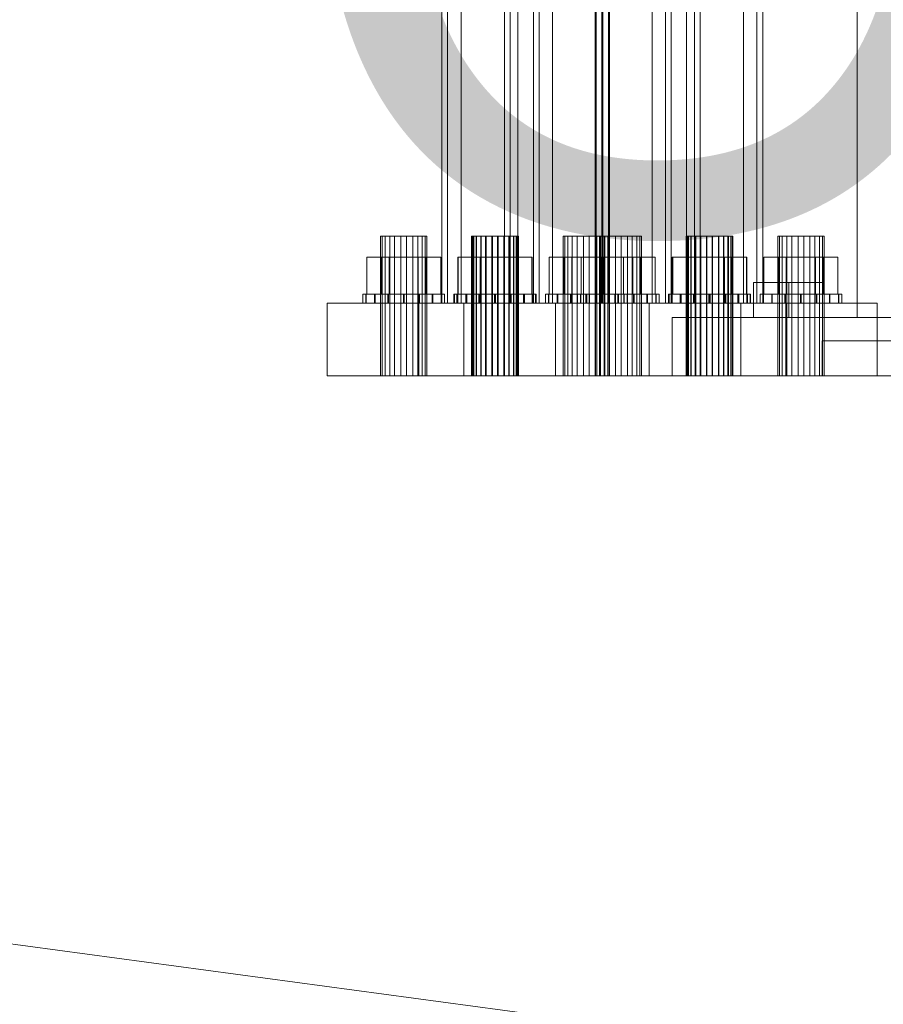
# Model space of a CAD drawing. Header units: millimetres. Extents: x -4738 to 65662, y -68080 to 6847.
# Tile 56 of 256: x -2185 to -1889, y -36216 to -35878. Entities that reach past the tile are written whole.
import ezdxf

# ---------------------------------------------------------------- set-up
doc = ezdxf.new("R2010")
doc.units = ezdxf.units.MM
for name, color, linetype, lineweight in [('COTAS_O', 1, 'Continuous', 0), ('COTAS_P', 1, 'Continuous', 0), ('frontal_C10', 7, 'Continuous', 0), ('frontal_dosificador', 7, 'Continuous', 0), ('frontal_tolva', 7, 'Continuous', 0)]:
    doc.layers.add(name, color=color, linetype=linetype, lineweight=lineweight)
doc.dimstyles.new('R19_100', dxfattribs={"dimtxt": 250, "dimasz": 150, "dimexe": 150, "dimexo": 80, "dimgap": 100, "dimtad": 1, "dimtih": 1, "dimtoh": 1, "dimdsep": 46, "dimcen": 0.09, "dimadec": 0, "dimazin": 0, "dimtfac": 1, "dimtdec": 4, "dimtofl": 0, "dimtmove": 0, "dimatfit": 3, "dimfxl": 1, "dimtolj": 1, "dimtzin": 0, "dimarcsym": 0})

# ---------------------------------------------------------------- blocks, each defined once
blk = doc.blocks.new('DIM_R30_46')
at = {"layer": 'COTAS_P'}
for p, q in [((-4100, -35030), (-4219.91, -35921.98)), ((140, -35600), (20.09, -36491.98)), ((-4219.91, -35921.98), (-4065.25, -35897.36)), ((20.09, -36491.98), (-4219.91, -35921.98)), ((-4219.91, -35921.98), (-4077.24, -35986.56)), ((20.09, -36491.98), (-122.58, -36427.39)), ((20.09, -36491.98), (-134.57, -36516.59))]:
    blk.add_line(p, q, dxfattribs=at)
blk.add_text('4278.14 P', height=250, rotation=172.3434, dxfattribs=at).set_placement((-2113.24, -36306.08))
blk = doc.blocks.new('DIM_R30_50')
at = {"layer": 'COTAS_O'}
for p, q in [((-1850, -34900), (-1850, -35600)), ((-150, -34900), (-150, -35600)), ((-1850, -35600), (-1700, -35555)), ((-150, -35600), (-300, -35555)), ((-150, -35600), (-1850, -35600)), ((-1850, -35600), (-1700, -35645)), ((-150, -35600), (-300, -35645))]:
    blk.add_line(p, q, dxfattribs=at)
blk.add_text('1700 O', height=250, rotation=180, dxfattribs=at).set_placement((-1000, -35700))

msp = doc.modelspace()

# ---------------------------------------------------------------- linework, layer by layer
at = {"layer": 'frontal_C10'}
for p, q in [((-2009.135, -35975), (-2009.135, -34618.837)), ((-2007.181, -34618.837), (-2007.181, -35975)), ((-2002.579, -34618.837), (-2002.579, -35975)), ((-1987.644, -35975), (-1987.644, -34618.837)), ((-1985.69, -34618.837), (-1985.69, -35975)), ((-1983.041, -35975), (-1983.041, -34618.837)), ((-1956.554, -35975), (-1956.554, -34618.837)), ((-1953.905, -34618.837), (-1953.905, -35975)), ((-1951.952, -35975), (-1951.952, -34618.837)), ((-1937.017, -34618.837), (-1937.017, -35975)), ((-1932.414, -34618.837), (-1932.414, -35975)), ((-1930.46, -35975), (-1930.46, -34618.837)), ((-2040.562, -35975), (-2040.562, -35049.863)), ((-2038.609, -35049.863), (-2038.609, -35975)), ((-2034.006, -35049.863), (-2034.006, -35975)), ((-2019.071, -35975), (-2019.071, -35049.863)), ((-2017.117, -35049.863), (-2017.117, -35975)), ((-2014.469, -35975), (-2014.469, -35049.863)), ((-1987.981, -35975), (-1987.981, -35049.863)), ((-1985.333, -35049.863), (-1985.333, -35975)), ((-1983.379, -35975), (-1983.379, -35049.863)), ((-1968.444, -35049.863), (-1968.444, -35975)), ((-1963.841, -35049.863), (-1963.841, -35975)), ((-1961.888, -35975), (-1961.888, -35049.863)), ((-2061.039, -35952), (-2061.615, -35952)), ((-2061.615, -35952), (-2060.064, -35952)), ((-2061.615, -36000), (-2061.615, -35952)), ((-2058.489, -35952), (-2061.039, -35952)), ((-2061.039, -36000), (-2061.039, -35952)), ((-2060.064, -35952), (-2056.801, -35952)), ((-2060.064, -36000), (-2060.064, -35952)), ((-2054.65, -35952), (-2058.489, -35952)), ((-2058.489, -36000), (-2058.489, -35952)), ((-2056.801, -35952), (-2052.7, -35952)), ((-2056.801, -36000), (-2056.801, -35952)), ((-2050.549, -35952), (-2054.65, -35952)), ((-2054.65, -36000), (-2054.65, -35952)), ((-2052.7, -35952), (-2048.86, -35952)), ((-2052.7, -36000), (-2052.7, -35952)), ((-2047.286, -35952), (-2050.549, -35952)), ((-2050.549, -35952), (-2050.549, -36000)), ((-2048.86, -35952), (-2046.311, -35952)), ((-2048.86, -36000), (-2048.86, -35952)), ((-2045.734, -35952), (-2047.286, -35952)), ((-2047.286, -36000), (-2047.286, -35952)), ((-2046.311, -35952), (-2045.734, -35952)), ((-2046.311, -36000), (-2046.311, -35952)), ((-2045.734, -36000), (-2045.734, -35952)), ((-2029.779, -35952), (-2030.355, -35952)), ((-2030.355, -35952), (-2028.804, -35952)), ((-2030.355, -36000), (-2030.355, -35952)), ((-2029.612, -35952), (-2030.188, -35952)), ((-2030.188, -35952), (-2028.637, -35952)), ((-2030.188, -36000), (-2030.188, -35952)), ((-2027.229, -35952), (-2029.779, -35952)), ((-2029.779, -36000), (-2029.779, -35952)), ((-2027.062, -35952), (-2029.612, -35952)), ((-2029.612, -36000), (-2029.612, -35952)), ((-2028.804, -35952), (-2025.541, -35952)), ((-2028.804, -36000), (-2028.804, -35952)), ((-2028.637, -35952), (-2025.374, -35952)), ((-2028.637, -36000), (-2028.637, -35952)), ((-2023.39, -35952), (-2027.229, -35952)), ((-2027.229, -36000), (-2027.229, -35952)), ((-2023.222, -35952), (-2027.062, -35952)), ((-2027.062, -36000), (-2027.062, -35952)), ((-2025.541, -35952), (-2021.44, -35952)), ((-2025.541, -36000), (-2025.541, -35952)), ((-2025.374, -35952), (-2021.273, -35952)), ((-2025.374, -36000), (-2025.374, -35952)), ((-2019.289, -35952), (-2023.39, -35952)), ((-2023.39, -36000), (-2023.39, -35952)), ((-2019.122, -35952), (-2023.222, -35952)), ((-2023.222, -36000), (-2023.222, -35952)), ((-2021.44, -35952), (-2017.601, -35952)), ((-2021.44, -36000), (-2021.44, -35952)), ((-2021.273, -35952), (-2017.433, -35952)), ((-2021.273, -36000), (-2021.273, -35952)), ((-2016.026, -35952), (-2019.289, -35952)), ((-2019.289, -35952), (-2019.289, -36000)), ((-2015.858, -35952), (-2019.122, -35952)), ((-2019.122, -35952), (-2019.122, -36000)), ((-2017.601, -35952), (-2015.051, -35952)), ((-2017.601, -36000), (-2017.601, -35952)), ((-2017.433, -35952), (-2014.884, -35952)), ((-2017.433, -36000), (-2017.433, -35952)), ((-2014.475, -35952), (-2016.026, -35952)), ((-2016.026, -36000), (-2016.026, -35952)), ((-2014.307, -35952), (-2015.858, -35952)), ((-2015.858, -36000), (-2015.858, -35952)), ((-2015.051, -35952), (-2014.475, -35952)), ((-2015.051, -36000), (-2015.051, -35952)), ((-2014.884, -35952), (-2014.307, -35952)), ((-2014.884, -36000), (-2014.884, -35952)), ((-2014.475, -36000), (-2014.475, -35952)), ((-2014.307, -36000), (-2014.307, -35952)), ((-1998.352, -35952), (-1998.928, -35952)), ((-1998.928, -35952), (-1997.377, -35952)), ((-1998.928, -36000), (-1998.928, -35952)), ((-1995.802, -35952), (-1998.352, -35952)), ((-1998.352, -36000), (-1998.352, -35952)), ((-1997.377, -35952), (-1994.114, -35952)), ((-1997.377, -36000), (-1997.377, -35952)), ((-1991.962, -35952), (-1995.802, -35952)), ((-1995.802, -36000), (-1995.802, -35952)), ((-1994.114, -35952), (-1990.013, -35952)), ((-1994.114, -36000), (-1994.114, -35952)), ((-1987.862, -35952), (-1991.962, -35952)), ((-1991.962, -36000), (-1991.962, -35952)), ((-1990.013, -35952), (-1986.173, -35952)), ((-1990.013, -36000), (-1990.013, -35952)), ((-1987.399, -35952), (-1987.975, -35952)), ((-1987.975, -35952), (-1986.424, -35952)), ((-1987.975, -36000), (-1987.975, -35952)), ((-1984.598, -35952), (-1987.862, -35952)), ((-1987.862, -35952), (-1987.862, -36000)), ((-1984.849, -35952), (-1987.399, -35952)), ((-1987.399, -36000), (-1987.399, -35952)), ((-1986.424, -35952), (-1983.161, -35952)), ((-1986.424, -36000), (-1986.424, -35952)), ((-1986.173, -35952), (-1983.624, -35952)), ((-1986.173, -36000), (-1986.173, -35952)), ((-1981.01, -35952), (-1984.849, -35952)), ((-1984.849, -36000), (-1984.849, -35952)), ((-1983.047, -35952), (-1984.598, -35952)), ((-1984.598, -36000), (-1984.598, -35952)), ((-1983.624, -35952), (-1983.047, -35952)), ((-1983.624, -36000), (-1983.624, -35952)), ((-1983.161, -35952), (-1979.06, -35952)), ((-1983.161, -36000), (-1983.161, -35952)), ((-1983.047, -36000), (-1983.047, -35952)), ((-1976.909, -35952), (-1981.01, -35952)), ((-1981.01, -36000), (-1981.01, -35952)), ((-1979.06, -35952), (-1975.221, -35952)), ((-1979.06, -36000), (-1979.06, -35952)), ((-1973.646, -35952), (-1976.909, -35952)), ((-1976.909, -35952), (-1976.909, -36000)), ((-1975.221, -35952), (-1972.671, -35952)), ((-1975.221, -36000), (-1975.221, -35952)), ((-1972.095, -35952), (-1973.646, -35952)), ((-1973.646, -36000), (-1973.646, -35952)), ((-1972.671, -35952), (-1972.095, -35952)), ((-1972.671, -36000), (-1972.671, -35952)), ((-1972.095, -36000), (-1972.095, -35952)), ((-1956.139, -35952), (-1956.716, -35952)), ((-1956.716, -35952), (-1955.164, -35952)), ((-1956.716, -36000), (-1956.716, -35952)), ((-1955.972, -35952), (-1956.548, -35952)), ((-1956.548, -35952), (-1954.997, -35952)), ((-1956.548, -36000), (-1956.548, -35952)), ((-1953.59, -35952), (-1956.139, -35952)), ((-1956.139, -36000), (-1956.139, -35952)), ((-1953.422, -35952), (-1955.972, -35952)), ((-1955.972, -36000), (-1955.972, -35952)), ((-1955.164, -35952), (-1951.901, -35952)), ((-1955.164, -36000), (-1955.164, -35952)), ((-1954.997, -35952), (-1951.734, -35952)), ((-1954.997, -36000), (-1954.997, -35952)), ((-1949.75, -35952), (-1953.59, -35952)), ((-1953.59, -36000), (-1953.59, -35952)), ((-1949.583, -35952), (-1953.422, -35952)), ((-1953.422, -36000), (-1953.422, -35952)), ((-1951.901, -35952), (-1947.8, -35952)), ((-1951.901, -36000), (-1951.901, -35952)), ((-1951.734, -35952), (-1947.633, -35952)), ((-1951.734, -36000), (-1951.734, -35952)), ((-1945.649, -35952), (-1949.75, -35952)), ((-1949.75, -36000), (-1949.75, -35952)), ((-1945.482, -35952), (-1949.583, -35952)), ((-1949.583, -36000), (-1949.583, -35952)), ((-1947.8, -35952), (-1943.961, -35952)), ((-1947.8, -36000), (-1947.8, -35952)), ((-1947.633, -35952), (-1943.793, -35952)), ((-1947.633, -36000), (-1947.633, -35952)), ((-1942.386, -35952), (-1945.649, -35952)), ((-1945.649, -35952), (-1945.649, -36000)), ((-1942.219, -35952), (-1945.482, -35952)), ((-1945.482, -35952), (-1945.482, -36000)), ((-1943.961, -35952), (-1941.411, -35952)), ((-1943.961, -36000), (-1943.961, -35952)), ((-1943.793, -35952), (-1941.244, -35952)), ((-1943.793, -36000), (-1943.793, -35952)), ((-1940.835, -35952), (-1942.386, -35952)), ((-1942.386, -36000), (-1942.386, -35952)), ((-1940.667, -35952), (-1942.219, -35952)), ((-1942.219, -36000), (-1942.219, -35952)), ((-1941.411, -35952), (-1940.835, -35952)), ((-1941.411, -36000), (-1941.411, -35952)), ((-1941.244, -35952), (-1940.667, -35952)), ((-1941.244, -36000), (-1941.244, -35952)), ((-1940.835, -36000), (-1940.835, -35952)), ((-1940.667, -36000), (-1940.667, -35952)), ((-1924.712, -35952), (-1925.288, -35952)), ((-1925.288, -35952), (-1923.737, -35952)), ((-1925.288, -36000), (-1925.288, -35952)), ((-1922.162, -35952), (-1924.712, -35952)), ((-1924.712, -36000), (-1924.712, -35952)), ((-1923.737, -35952), (-1920.474, -35952)), ((-1923.737, -36000), (-1923.737, -35952)), ((-1918.323, -35952), (-1922.162, -35952)), ((-1922.162, -36000), (-1922.162, -35952)), ((-1920.474, -35952), (-1916.373, -35952)), ((-1920.474, -36000), (-1920.474, -35952)), ((-1914.222, -35952), (-1918.323, -35952)), ((-1918.323, -36000), (-1918.323, -35952)), ((-1916.373, -35952), (-1912.533, -35952)), ((-1916.373, -36000), (-1916.373, -35952)), ((-1910.959, -35952), (-1914.222, -35952)), ((-1914.222, -35952), (-1914.222, -36000)), ((-1912.533, -35952), (-1909.984, -35952)), ((-1912.533, -36000), (-1912.533, -35952)), ((-1909.408, -35952), (-1910.959, -35952)), ((-1910.959, -36000), (-1910.959, -35952)), ((-1909.984, -35952), (-1909.408, -35952)), ((-1909.984, -36000), (-1909.984, -35952)), ((-1909.408, -36000), (-1909.408, -35952)), ((-2061.378, -35959.2), (-2066.379, -35959.2)), ((-2066.379, -35959.2), (-2058.676, -35959.2)), ((-2066.379, -35972), (-2066.379, -35959.2)), ((-2048.673, -35959.2), (-2061.378, -35959.2)), ((-2061.378, -35972), (-2061.378, -35959.2)), ((-2058.676, -35959.2), (-2045.972, -35959.2)), ((-2058.676, -35972), (-2058.676, -35959.2)), ((-2040.97, -35959.2), (-2048.673, -35959.2)), ((-2048.673, -35959.2), (-2048.673, -35972)), ((-2045.972, -35959.2), (-2040.97, -35959.2)), ((-2045.972, -35972), (-2045.972, -35959.2)), ((-2040.97, -35972), (-2040.97, -35959.2)), ((-2030.118, -35959.2), (-2035.12, -35959.2)), ((-2035.12, -35959.2), (-2027.417, -35959.2)), ((-2035.12, -35972), (-2035.12, -35959.2)), ((-2029.951, -35959.2), (-2034.952, -35959.2)), ((-2034.952, -35959.2), (-2027.249, -35959.2)), ((-2034.952, -35972), (-2034.952, -35959.2)), ((-2017.413, -35959.2), (-2030.118, -35959.2)), ((-2030.118, -35972), (-2030.118, -35959.2)), ((-2017.246, -35959.2), (-2029.951, -35959.2)), ((-2029.951, -35972), (-2029.951, -35959.2)), ((-2027.417, -35959.2), (-2014.712, -35959.2)), ((-2027.417, -35972), (-2027.417, -35959.2)), ((-2027.249, -35959.2), (-2014.545, -35959.2)), ((-2027.249, -35972), (-2027.249, -35959.2)), ((-2009.71, -35959.2), (-2017.413, -35959.2)), ((-2017.413, -35959.2), (-2017.413, -35972)), ((-2009.543, -35959.2), (-2017.246, -35959.2)), ((-2017.246, -35959.2), (-2017.246, -35972)), ((-2014.712, -35959.2), (-2009.71, -35959.2)), ((-2014.712, -35972), (-2014.712, -35959.2)), ((-2014.545, -35959.2), (-2009.543, -35959.2)), ((-2014.545, -35972), (-2014.545, -35959.2)), ((-2009.71, -35972), (-2009.71, -35959.2)), ((-2009.543, -35972), (-2009.543, -35959.2)), ((-1998.691, -35959.2), (-2003.692, -35959.2)), ((-2003.692, -35959.2), (-1995.989, -35959.2)), ((-2003.692, -35972), (-2003.692, -35959.2)), ((-1985.986, -35959.2), (-1998.691, -35959.2)), ((-1998.691, -35972), (-1998.691, -35959.2)), ((-1995.989, -35959.2), (-1983.285, -35959.2)), ((-1995.989, -35972), (-1995.989, -35959.2)), ((-1987.738, -35959.2), (-1992.74, -35959.2)), ((-1992.74, -35959.2), (-1985.037, -35959.2)), ((-1992.74, -35972), (-1992.74, -35959.2)), ((-1975.034, -35959.2), (-1987.738, -35959.2)), ((-1987.738, -35972), (-1987.738, -35959.2)), ((-1978.283, -35959.2), (-1985.986, -35959.2)), ((-1985.986, -35959.2), (-1985.986, -35972)), ((-1985.037, -35959.2), (-1972.332, -35959.2)), ((-1985.037, -35972), (-1985.037, -35959.2)), ((-1983.285, -35959.2), (-1978.283, -35959.2)), ((-1983.285, -35972), (-1983.285, -35959.2)), ((-1978.283, -35972), (-1978.283, -35959.2)), ((-1967.33, -35959.2), (-1975.034, -35959.2)), ((-1975.034, -35959.2), (-1975.034, -35972)), ((-1972.332, -35959.2), (-1967.33, -35959.2)), ((-1972.332, -35972), (-1972.332, -35959.2)), ((-1967.33, -35972), (-1967.33, -35959.2)), ((-1956.478, -35959.2), (-1961.48, -35959.2)), ((-1961.48, -35959.2), (-1953.777, -35959.2)), ((-1961.48, -35972), (-1961.48, -35959.2)), ((-1956.311, -35959.2), (-1961.312, -35959.2)), ((-1961.312, -35959.2), (-1953.609, -35959.2)), ((-1961.312, -35972), (-1961.312, -35959.2)), ((-1943.774, -35959.2), (-1956.478, -35959.2)), ((-1956.478, -35972), (-1956.478, -35959.2)), ((-1943.606, -35959.2), (-1956.311, -35959.2)), ((-1956.311, -35972), (-1956.311, -35959.2)), ((-1953.777, -35959.2), (-1941.072, -35959.2)), ((-1953.777, -35972), (-1953.777, -35959.2)), ((-1953.609, -35959.2), (-1940.905, -35959.2)), ((-1953.609, -35972), (-1953.609, -35959.2)), ((-1936.071, -35959.2), (-1943.774, -35959.2)), ((-1943.774, -35959.2), (-1943.774, -35972)), ((-1935.903, -35959.2), (-1943.606, -35959.2)), ((-1943.606, -35959.2), (-1943.606, -35972)), ((-1941.072, -35959.2), (-1936.071, -35959.2)), ((-1941.072, -35972), (-1941.072, -35959.2)), ((-1940.905, -35959.2), (-1935.903, -35959.2)), ((-1940.905, -35972), (-1940.905, -35959.2)), ((-1936.071, -35972), (-1936.071, -35959.2)), ((-1935.903, -35972), (-1935.903, -35959.2)), ((-1925.051, -35959.2), (-1930.053, -35959.2)), ((-1930.053, -35959.2), (-1922.349, -35959.2)), ((-1930.053, -35972), (-1930.053, -35959.2)), ((-1912.346, -35959.2), (-1925.051, -35959.2)), ((-1925.051, -35972), (-1925.051, -35959.2)), ((-1922.349, -35959.2), (-1909.645, -35959.2)), ((-1922.349, -35972), (-1922.349, -35959.2)), ((-1904.643, -35959.2), (-1912.346, -35959.2)), ((-1912.346, -35959.2), (-1912.346, -35972)), ((-1909.645, -35959.2), (-1904.643, -35959.2)), ((-1909.645, -35972), (-1909.645, -35959.2)), ((-1904.643, -35972), (-1904.643, -35959.2)), ((-2066.562, -35972), (-2067.674, -35972)), ((-2067.674, -35972), (-2066.656, -35972)), ((-2067.674, -35975), (-2067.674, -35972)), ((-2066.656, -35972), (-2063.661, -35972)), ((-2066.656, -35975), (-2066.656, -35972)), ((-2063.487, -35972), (-2066.562, -35972)), ((-2066.562, -35975), (-2066.562, -35972)), ((-2058.676, -35972), (-2066.379, -35972)), ((-2066.379, -35972), (-2061.378, -35972)), ((-2063.661, -35972), (-2059.145, -35972)), ((-2063.661, -35975), (-2063.661, -35972)), ((-2058.919, -35972), (-2063.487, -35972)), ((-2063.487, -35975), (-2063.487, -35972)), ((-2061.378, -35972), (-2048.673, -35972)), ((-2059.145, -35972), (-2053.797, -35972)), ((-2059.145, -35975), (-2059.145, -35972)), ((-2053.552, -35972), (-2058.919, -35972)), ((-2058.919, -35975), (-2058.919, -35972)), ((-2045.972, -35972), (-2058.676, -35972)), ((-2053.797, -35972), (-2048.431, -35972)), ((-2053.797, -35975), (-2053.797, -35972)), ((-2048.204, -35972), (-2053.552, -35972)), ((-2053.552, -35975), (-2053.552, -35972)), ((-2048.673, -35972), (-2040.97, -35972)), ((-2048.431, -35972), (-2043.862, -35972)), ((-2048.431, -35975), (-2048.431, -35972)), ((-2043.689, -35972), (-2048.204, -35972)), ((-2048.204, -35972), (-2048.204, -35975)), ((-2040.97, -35972), (-2045.972, -35972)), ((-2043.862, -35972), (-2040.788, -35972)), ((-2043.862, -35975), (-2043.862, -35972)), ((-2040.694, -35972), (-2043.689, -35972)), ((-2043.689, -35975), (-2043.689, -35972)), ((-2040.788, -35972), (-2039.675, -35972)), ((-2040.788, -35975), (-2040.788, -35972)), ((-2039.675, -35972), (-2040.694, -35972)), ((-2040.694, -35975), (-2040.694, -35972)), ((-2039.675, -35975), (-2039.675, -35972)), ((-2035.302, -35972), (-2036.414, -35972)), ((-2036.414, -35972), (-2035.396, -35972)), ((-2036.414, -35975), (-2036.414, -35972)), ((-2035.135, -35972), (-2036.247, -35972)), ((-2036.247, -35972), (-2035.228, -35972)), ((-2036.247, -35975), (-2036.247, -35972)), ((-2035.396, -35972), (-2032.401, -35972)), ((-2035.396, -35975), (-2035.396, -35972)), ((-2032.227, -35972), (-2035.302, -35972)), ((-2035.302, -35975), (-2035.302, -35972)), ((-2035.228, -35972), (-2032.233, -35972)), ((-2035.228, -35975), (-2035.228, -35972)), ((-2032.06, -35972), (-2035.135, -35972)), ((-2035.135, -35975), (-2035.135, -35972)), ((-2027.417, -35972), (-2035.12, -35972)), ((-2035.12, -35972), (-2030.118, -35972)), ((-2027.249, -35972), (-2034.952, -35972)), ((-2034.952, -35972), (-2029.951, -35972)), ((-2032.401, -35972), (-2027.885, -35972)), ((-2032.401, -35975), (-2032.401, -35972)), ((-2032.233, -35972), (-2027.718, -35972)), ((-2027.659, -35972), (-2032.227, -35972)), ((-2032.227, -35975), (-2032.227, -35972)), ((-2027.492, -35972), (-2032.06, -35972)), ((-2032.06, -35975), (-2032.06, -35972)), ((-2030.118, -35972), (-2017.413, -35972)), ((-2029.951, -35972), (-2017.246, -35972)), ((-2027.885, -35972), (-2022.537, -35972)), ((-2027.885, -35975), (-2027.885, -35972)), ((-2027.718, -35972), (-2022.37, -35972)), ((-2027.718, -35975), (-2027.718, -35972)), ((-2022.293, -35972), (-2027.659, -35972)), ((-2027.659, -35975), (-2027.659, -35972)), ((-2022.125, -35972), (-2027.492, -35972)), ((-2027.492, -35975), (-2027.492, -35972)), ((-2014.712, -35972), (-2027.417, -35972)), ((-2014.545, -35972), (-2027.249, -35972)), ((-2022.537, -35972), (-2017.171, -35972)), ((-2022.537, -35975), (-2022.537, -35972)), ((-2022.37, -35972), (-2017.003, -35972)), ((-2022.37, -35975), (-2022.37, -35972)), ((-2016.944, -35972), (-2022.293, -35972)), ((-2022.293, -35975), (-2022.293, -35972)), ((-2016.777, -35972), (-2022.125, -35972)), ((-2022.125, -35975), (-2022.125, -35972)), ((-2017.413, -35972), (-2009.71, -35972)), ((-2017.246, -35972), (-2009.543, -35972)), ((-2017.171, -35972), (-2012.602, -35972)), ((-2017.171, -35975), (-2017.171, -35972)), ((-2017.003, -35972), (-2012.435, -35972)), ((-2017.003, -35975), (-2017.003, -35972)), ((-2012.429, -35972), (-2016.944, -35972)), ((-2016.944, -35972), (-2016.944, -35975)), ((-2012.262, -35972), (-2016.777, -35972)), ((-2016.777, -35972), (-2016.777, -35975)), ((-2009.71, -35972), (-2014.712, -35972)), ((-2009.543, -35972), (-2014.545, -35972)), ((-2012.602, -35972), (-2009.528, -35972)), ((-2012.602, -35975), (-2012.602, -35972)), ((-2012.435, -35972), (-2009.361, -35972)), ((-2012.435, -35975), (-2012.435, -35972)), ((-2009.434, -35972), (-2012.429, -35972)), ((-2012.429, -35975), (-2012.429, -35972)), ((-2009.267, -35972), (-2012.262, -35972)), ((-2012.262, -35975), (-2012.262, -35972)), ((-2009.528, -35972), (-2008.415, -35972)), ((-2009.528, -35975), (-2009.528, -35972)), ((-2008.415, -35972), (-2009.434, -35972)), ((-2009.434, -35975), (-2009.434, -35972)), ((-2009.361, -35972), (-2008.248, -35972)), ((-2009.361, -35975), (-2009.361, -35972)), ((-2008.248, -35972), (-2009.267, -35972)), ((-2009.267, -35975), (-2009.267, -35972)), ((-2008.415, -35975), (-2008.415, -35972)), ((-2008.248, -35975), (-2008.248, -35972)), ((-2003.875, -35972), (-2004.987, -35972)), ((-2004.987, -35972), (-2003.968, -35972)), ((-2004.987, -35975), (-2004.987, -35972)), ((-2003.968, -35972), (-2000.973, -35972)), ((-2003.968, -35975), (-2003.968, -35972)), ((-2000.8, -35972), (-2003.875, -35972)), ((-2003.875, -35975), (-2003.875, -35972)), ((-1995.989, -35972), (-2003.692, -35972)), ((-2003.692, -35972), (-1998.691, -35972)), ((-2000.973, -35972), (-1996.458, -35972)), ((-2000.973, -35975), (-2000.973, -35972)), ((-1996.232, -35972), (-2000.8, -35972)), ((-2000.8, -35975), (-2000.8, -35972)), ((-1998.691, -35972), (-1985.986, -35972)), ((-1996.458, -35972), (-1991.11, -35972)), ((-1996.458, -35975), (-1996.458, -35972)), ((-1990.865, -35972), (-1996.232, -35972)), ((-1996.232, -35975), (-1996.232, -35972)), ((-1983.285, -35972), (-1995.989, -35972)), ((-1992.922, -35972), (-1994.035, -35972)), ((-1994.035, -35972), (-1993.016, -35972)), ((-1994.035, -35975), (-1994.035, -35972)), ((-1993.016, -35972), (-1990.021, -35972)), ((-1993.016, -35975), (-1993.016, -35972)), ((-1989.848, -35972), (-1992.922, -35972)), ((-1992.922, -35975), (-1992.922, -35972)), ((-1985.037, -35972), (-1992.74, -35972)), ((-1992.74, -35972), (-1987.738, -35972)), ((-1991.11, -35972), (-1985.743, -35972)), ((-1991.11, -35975), (-1991.11, -35972)), ((-1985.517, -35972), (-1990.865, -35972)), ((-1990.865, -35975), (-1990.865, -35972)), ((-1990.021, -35972), (-1985.506, -35972)), ((-1990.021, -35975), (-1990.021, -35972)), ((-1985.279, -35972), (-1989.848, -35972)), ((-1989.848, -35975), (-1989.848, -35972)), ((-1987.738, -35972), (-1975.034, -35972)), ((-1985.986, -35972), (-1978.283, -35972)), ((-1985.743, -35972), (-1981.175, -35972)), ((-1985.743, -35975), (-1985.743, -35972)), ((-1981.002, -35972), (-1985.517, -35972)), ((-1985.517, -35972), (-1985.517, -35975)), ((-1985.506, -35972), (-1980.158, -35972)), ((-1985.506, -35975), (-1985.506, -35972)), ((-1979.913, -35972), (-1985.279, -35972)), ((-1985.279, -35975), (-1985.279, -35972)), ((-1972.332, -35972), (-1985.037, -35972)), ((-1978.283, -35972), (-1983.285, -35972)), ((-1981.175, -35972), (-1978.101, -35972)), ((-1981.175, -35975), (-1981.175, -35972)), ((-1978.007, -35972), (-1981.002, -35972)), ((-1981.002, -35975), (-1981.002, -35972)), ((-1980.158, -35972), (-1974.791, -35972)), ((-1980.158, -35975), (-1980.158, -35972)), ((-1974.565, -35972), (-1979.913, -35972)), ((-1979.913, -35975), (-1979.913, -35972)), ((-1978.101, -35972), (-1976.988, -35972)), ((-1978.101, -35975), (-1978.101, -35972)), ((-1976.988, -35972), (-1978.007, -35972)), ((-1978.007, -35975), (-1978.007, -35972)), ((-1976.988, -35975), (-1976.988, -35972)), ((-1975.034, -35972), (-1967.33, -35972)), ((-1974.791, -35972), (-1970.223, -35972)), ((-1974.791, -35975), (-1974.791, -35972)), ((-1970.049, -35972), (-1974.565, -35972)), ((-1974.565, -35972), (-1974.565, -35975)), ((-1967.33, -35972), (-1972.332, -35972)), ((-1970.223, -35972), (-1967.148, -35972)), ((-1970.223, -35975), (-1970.223, -35972)), ((-1967.054, -35972), (-1970.049, -35972)), ((-1970.049, -35975), (-1970.049, -35972)), ((-1967.148, -35972), (-1966.036, -35972)), ((-1967.148, -35975), (-1967.148, -35972)), ((-1966.036, -35972), (-1967.054, -35972)), ((-1967.054, -35975), (-1967.054, -35972)), ((-1966.036, -35975), (-1966.036, -35972)), ((-1961.662, -35972), (-1962.775, -35972)), ((-1962.775, -35972), (-1961.756, -35972)), ((-1962.775, -35975), (-1962.775, -35972)), ((-1961.495, -35972), (-1962.607, -35972)), ((-1962.607, -35972), (-1961.588, -35972)), ((-1962.607, -35975), (-1962.607, -35972)), ((-1961.756, -35972), (-1958.761, -35972)), ((-1961.756, -35975), (-1961.756, -35972)), ((-1958.588, -35972), (-1961.662, -35972)), ((-1961.662, -35975), (-1961.662, -35972)), ((-1961.588, -35972), (-1958.594, -35972)), ((-1961.588, -35975), (-1961.588, -35972)), ((-1958.42, -35972), (-1961.495, -35972)), ((-1961.495, -35975), (-1961.495, -35972)), ((-1953.777, -35972), (-1961.48, -35972)), ((-1961.48, -35972), (-1956.478, -35972)), ((-1953.609, -35972), (-1961.312, -35972)), ((-1961.312, -35972), (-1956.311, -35972)), ((-1958.761, -35972), (-1954.246, -35972)), ((-1958.761, -35975), (-1958.761, -35972)), ((-1958.594, -35972), (-1954.078, -35972)), ((-1954.019, -35972), (-1958.588, -35972)), ((-1958.588, -35975), (-1958.588, -35972)), ((-1953.852, -35972), (-1958.42, -35972)), ((-1958.42, -35975), (-1958.42, -35972)), ((-1956.478, -35972), (-1943.774, -35972)), ((-1956.311, -35972), (-1943.606, -35972)), ((-1954.246, -35972), (-1948.898, -35972)), ((-1954.246, -35975), (-1954.246, -35972)), ((-1954.078, -35972), (-1948.73, -35972)), ((-1954.078, -35975), (-1954.078, -35972)), ((-1948.653, -35972), (-1954.019, -35972)), ((-1954.019, -35975), (-1954.019, -35972)), ((-1948.485, -35972), (-1953.852, -35972)), ((-1953.852, -35975), (-1953.852, -35972)), ((-1941.072, -35972), (-1953.777, -35972)), ((-1940.905, -35972), (-1953.609, -35972)), ((-1948.898, -35972), (-1943.531, -35972)), ((-1948.898, -35975), (-1948.898, -35972)), ((-1948.73, -35972), (-1943.364, -35972)), ((-1948.73, -35975), (-1948.73, -35972)), ((-1943.305, -35972), (-1948.653, -35972)), ((-1948.653, -35975), (-1948.653, -35972)), ((-1943.137, -35972), (-1948.485, -35972)), ((-1948.485, -35975), (-1948.485, -35972)), ((-1943.774, -35972), (-1936.071, -35972)), ((-1943.606, -35972), (-1935.903, -35972)), ((-1943.531, -35972), (-1938.963, -35972)), ((-1943.531, -35975), (-1943.531, -35972)), ((-1943.364, -35972), (-1938.795, -35972)), ((-1943.364, -35975), (-1943.364, -35972)), ((-1938.789, -35972), (-1943.305, -35972)), ((-1943.305, -35972), (-1943.305, -35975)), ((-1938.622, -35972), (-1943.137, -35972)), ((-1943.137, -35972), (-1943.137, -35975)), ((-1936.071, -35972), (-1941.072, -35972)), ((-1935.903, -35972), (-1940.905, -35972)), ((-1938.963, -35972), (-1935.888, -35972)), ((-1938.963, -35975), (-1938.963, -35972)), ((-1938.795, -35972), (-1935.721, -35972)), ((-1938.795, -35975), (-1938.795, -35972)), ((-1935.794, -35972), (-1938.789, -35972)), ((-1938.789, -35975), (-1938.789, -35972)), ((-1935.627, -35972), (-1938.622, -35972)), ((-1938.622, -35975), (-1938.622, -35972)), ((-1935.888, -35972), (-1934.776, -35972)), ((-1935.888, -35975), (-1935.888, -35972)), ((-1934.776, -35972), (-1935.794, -35972)), ((-1935.794, -35975), (-1935.794, -35972)), ((-1935.721, -35972), (-1934.608, -35972)), ((-1935.721, -35975), (-1935.721, -35972)), ((-1934.608, -35972), (-1935.627, -35972)), ((-1935.627, -35975), (-1935.627, -35972)), ((-1934.776, -35975), (-1934.776, -35972)), ((-1934.608, -35975), (-1934.608, -35972)), ((-1930.235, -35972), (-1931.347, -35972)), ((-1931.347, -35972), (-1930.329, -35972)), ((-1931.347, -35975), (-1931.347, -35972)), ((-1930.329, -35972), (-1927.334, -35972)), ((-1930.329, -35975), (-1930.329, -35972)), ((-1927.16, -35972), (-1930.235, -35972)), ((-1930.235, -35975), (-1930.235, -35972)), ((-1922.349, -35972), (-1930.053, -35972)), ((-1930.053, -35972), (-1925.051, -35972)), ((-1927.334, -35972), (-1922.818, -35972)), ((-1927.334, -35975), (-1927.334, -35972)), ((-1922.592, -35972), (-1927.16, -35972)), ((-1927.16, -35975), (-1927.16, -35972)), ((-1925.051, -35972), (-1912.346, -35972)), ((-1922.818, -35972), (-1917.47, -35972)), ((-1922.818, -35975), (-1922.818, -35972)), ((-1917.225, -35972), (-1922.592, -35972)), ((-1922.592, -35975), (-1922.592, -35972)), ((-1909.645, -35972), (-1922.349, -35972)), ((-1917.47, -35972), (-1912.104, -35972)), ((-1917.47, -35975), (-1917.47, -35972)), ((-1911.877, -35972), (-1917.225, -35972)), ((-1917.225, -35975), (-1917.225, -35972)), ((-1912.346, -35972), (-1904.643, -35972)), ((-1912.104, -35972), (-1907.535, -35972)), ((-1912.104, -35975), (-1912.104, -35972)), ((-1907.362, -35972), (-1911.877, -35972)), ((-1911.877, -35972), (-1911.877, -35975)), ((-1904.643, -35972), (-1909.645, -35972)), ((-1907.535, -35972), (-1904.461, -35972)), ((-1907.535, -35975), (-1907.535, -35972)), ((-1904.367, -35972), (-1907.362, -35972)), ((-1907.362, -35975), (-1907.362, -35972)), ((-1904.461, -35972), (-1903.348, -35972)), ((-1904.461, -35975), (-1904.461, -35972)), ((-1903.348, -35972), (-1904.367, -35972)), ((-1904.367, -35975), (-1904.367, -35972)), ((-1903.348, -35975), (-1903.348, -35972)), ((-2033.01, -35975), (-2079.9, -35975)), ((-2079.9, -35975), (-1969.44, -35975)), ((-2079.9, -36000), (-2079.9, -35975)), ((-2066.656, -35975), (-2067.674, -35975)), ((-2067.674, -35975), (-2066.562, -35975)), ((-2063.661, -35975), (-2066.656, -35975)), ((-2066.562, -35975), (-2063.487, -35975)), ((-2059.145, -35975), (-2063.661, -35975)), ((-2063.487, -35975), (-2058.919, -35975)), ((-2053.797, -35975), (-2059.145, -35975)), ((-2058.919, -35975), (-2053.552, -35975)), ((-2048.431, -35975), (-2053.797, -35975)), ((-2053.552, -35975), (-2048.204, -35975)), ((-2001.583, -35975), (-2048.473, -35975)), ((-2048.473, -35975), (-1938.013, -35975)), ((-2048.473, -36000), (-2048.473, -35975)), ((-2043.862, -35975), (-2048.431, -35975)), ((-2048.204, -35975), (-2043.689, -35975)), ((-2040.788, -35975), (-2043.862, -35975)), ((-2043.689, -35975), (-2040.694, -35975)), ((-2039.675, -35975), (-2040.788, -35975)), ((-2040.694, -35975), (-2039.675, -35975)), ((-1985.333, -35975), (-2040.562, -35975)), ((-2040.562, -35975), (-2038.609, -35975)), ((-2038.609, -35975), (-1983.379, -35975)), ((-2034.006, -35975), (-2038.609, -35975)), ((-2038.609, -35975), (-2019.071, -35975)), ((-2035.396, -35975), (-2036.414, -35975)), ((-2036.414, -35975), (-2035.302, -35975)), ((-2035.228, -35975), (-2036.247, -35975)), ((-2036.247, -35975), (-2035.135, -35975)), ((-2032.401, -35975), (-2035.396, -35975)), ((-2035.302, -35975), (-2032.227, -35975)), ((-2032.233, -35975), (-2035.228, -35975)), ((-2035.135, -35975), (-2032.06, -35975)), ((-2014.469, -35975), (-2034.006, -35975)), ((-1922.55, -35975), (-2033.01, -35975)), ((-2033.01, -35975), (-2033.01, -36000)), ((-2027.885, -35975), (-2032.401, -35975)), ((-2027.718, -35975), (-2032.233, -35975)), ((-2032.227, -35975), (-2027.659, -35975)), ((-2032.06, -35975), (-2027.492, -35975)), ((-2022.537, -35975), (-2027.885, -35975)), ((-2022.37, -35975), (-2027.718, -35975)), ((-2027.659, -35975), (-2022.293, -35975)), ((-2027.492, -35975), (-2022.125, -35975)), ((-2017.171, -35975), (-2022.537, -35975)), ((-2017.003, -35975), (-2022.37, -35975)), ((-2022.293, -35975), (-2016.944, -35975)), ((-2022.125, -35975), (-2016.777, -35975)), ((-1963.841, -35975), (-2019.071, -35975)), ((-2019.071, -35975), (-2017.117, -35975)), ((-2019.071, -35975), (-2014.469, -35975)), ((-2012.602, -35975), (-2017.171, -35975)), ((-2017.117, -35975), (-1961.888, -35975)), ((-2012.435, -35975), (-2017.003, -35975)), ((-2016.944, -35975), (-2012.429, -35975)), ((-2016.777, -35975), (-2012.262, -35975)), ((-2009.528, -35975), (-2012.602, -35975)), ((-2009.361, -35975), (-2012.435, -35975)), ((-2012.429, -35975), (-2009.434, -35975)), ((-2012.262, -35975), (-2009.267, -35975)), ((-2008.415, -35975), (-2009.528, -35975)), ((-2009.434, -35975), (-2008.415, -35975)), ((-2008.248, -35975), (-2009.361, -35975)), ((-2009.267, -35975), (-2008.248, -35975)), ((-1953.905, -35975), (-2009.135, -35975)), ((-2009.135, -35975), (-2007.181, -35975)), ((-2007.181, -35975), (-1951.952, -35975)), ((-2002.579, -35975), (-2007.181, -35975)), ((-2007.181, -35975), (-1987.644, -35975)), ((-2003.968, -35975), (-2004.987, -35975)), ((-2004.987, -35975), (-2003.875, -35975)), ((-2000.973, -35975), (-2003.968, -35975)), ((-2003.875, -35975), (-2000.8, -35975)), ((-1983.041, -35975), (-2002.579, -35975)), ((-1891.123, -35975), (-2001.583, -35975)), ((-2001.583, -35975), (-2001.583, -36000)), ((-1996.458, -35975), (-2000.973, -35975)), ((-2000.8, -35975), (-1996.232, -35975)), ((-1991.11, -35975), (-1996.458, -35975)), ((-1996.232, -35975), (-1990.865, -35975)), ((-1993.016, -35975), (-1994.035, -35975)), ((-1994.035, -35975), (-1992.922, -35975)), ((-1990.021, -35975), (-1993.016, -35975)), ((-1992.922, -35975), (-1989.848, -35975)), ((-1985.743, -35975), (-1991.11, -35975)), ((-1990.865, -35975), (-1985.517, -35975)), ((-1985.506, -35975), (-1990.021, -35975)), ((-1989.848, -35975), (-1985.279, -35975)), ((-1983.379, -35975), (-1987.981, -35975)), ((-1987.981, -35975), (-1968.444, -35975)), ((-1932.414, -35975), (-1987.644, -35975)), ((-1987.644, -35975), (-1985.69, -35975)), ((-1987.644, -35975), (-1983.041, -35975)), ((-1981.175, -35975), (-1985.743, -35975)), ((-1985.69, -35975), (-1930.46, -35975)), ((-1985.517, -35975), (-1981.002, -35975)), ((-1980.158, -35975), (-1985.506, -35975)), ((-1983.379, -35975), (-1985.333, -35975)), ((-1985.279, -35975), (-1979.913, -35975)), ((-1963.841, -35975), (-1983.379, -35975)), ((-1978.101, -35975), (-1981.175, -35975)), ((-1981.002, -35975), (-1978.007, -35975)), ((-1974.791, -35975), (-1980.158, -35975)), ((-1979.913, -35975), (-1974.565, -35975)), ((-1976.988, -35975), (-1978.101, -35975)), ((-1978.007, -35975), (-1976.988, -35975)), ((-1970.223, -35975), (-1974.791, -35975)), ((-1974.565, -35975), (-1970.049, -35975)), ((-1967.148, -35975), (-1970.223, -35975)), ((-1970.049, -35975), (-1967.054, -35975)), ((-1969.44, -35975), (-1922.55, -35975)), ((-1969.44, -35975), (-1969.44, -36000)), ((-1968.444, -35975), (-1963.841, -35975)), ((-1966.036, -35975), (-1967.148, -35975)), ((-1967.054, -35975), (-1966.036, -35975)), ((-1961.888, -35975), (-1963.841, -35975)), ((-1961.756, -35975), (-1962.775, -35975)), ((-1962.775, -35975), (-1961.662, -35975)), ((-1961.588, -35975), (-1962.607, -35975)), ((-1962.607, -35975), (-1961.495, -35975)), ((-1958.761, -35975), (-1961.756, -35975)), ((-1961.662, -35975), (-1958.588, -35975)), ((-1958.594, -35975), (-1961.588, -35975)), ((-1961.495, -35975), (-1958.42, -35975)), ((-1954.246, -35975), (-1958.761, -35975)), ((-1954.078, -35975), (-1958.594, -35975)), ((-1958.588, -35975), (-1954.019, -35975)), ((-1958.42, -35975), (-1953.852, -35975)), ((-1951.952, -35975), (-1956.554, -35975)), ((-1956.554, -35975), (-1937.017, -35975)), ((-1948.898, -35975), (-1954.246, -35975)), ((-1948.73, -35975), (-1954.078, -35975)), ((-1954.019, -35975), (-1948.653, -35975)), ((-1951.952, -35975), (-1953.905, -35975)), ((-1953.852, -35975), (-1948.485, -35975)), ((-1932.414, -35975), (-1951.952, -35975)), ((-1943.531, -35975), (-1948.898, -35975)), ((-1943.364, -35975), (-1948.73, -35975)), ((-1948.653, -35975), (-1943.305, -35975)), ((-1948.485, -35975), (-1943.137, -35975)), ((-1938.963, -35975), (-1943.531, -35975)), ((-1938.795, -35975), (-1943.364, -35975)), ((-1943.305, -35975), (-1938.789, -35975)), ((-1943.137, -35975), (-1938.622, -35975)), ((-1935.888, -35975), (-1938.963, -35975)), ((-1935.721, -35975), (-1938.795, -35975)), ((-1938.789, -35975), (-1935.794, -35975)), ((-1938.622, -35975), (-1935.627, -35975)), ((-1938.013, -35975), (-1891.123, -35975)), ((-1938.013, -35975), (-1938.013, -36000)), ((-1937.017, -35975), (-1932.414, -35975)), ((-1934.776, -35975), (-1935.888, -35975)), ((-1935.794, -35975), (-1934.776, -35975)), ((-1934.608, -35975), (-1935.721, -35975)), ((-1935.627, -35975), (-1934.608, -35975)), ((-1930.46, -35975), (-1932.414, -35975)), ((-1930.329, -35975), (-1931.347, -35975)), ((-1931.347, -35975), (-1930.235, -35975)), ((-1927.334, -35975), (-1930.329, -35975)), ((-1930.235, -35975), (-1927.16, -35975)), ((-1922.818, -35975), (-1927.334, -35975)), ((-1927.16, -35975), (-1922.592, -35975)), ((-1917.47, -35975), (-1922.818, -35975)), ((-1922.592, -35975), (-1917.225, -35975)), ((-1922.55, -36000), (-1922.55, -35975)), ((-1912.104, -35975), (-1917.47, -35975)), ((-1917.225, -35975), (-1911.877, -35975)), ((-1907.535, -35975), (-1912.104, -35975)), ((-1911.877, -35975), (-1907.362, -35975)), ((-1904.461, -35975), (-1907.535, -35975)), ((-1907.362, -35975), (-1904.367, -35975)), ((-1903.348, -35975), (-1904.461, -35975)), ((-1904.367, -35975), (-1903.348, -35975)), ((-1891.123, -36000), (-1891.123, -35975)), ((-1969.44, -36000), (-2079.9, -36000)), ((-2079.9, -36000), (-2033.01, -36000)), ((-2060.064, -36000), (-2061.615, -36000)), ((-2061.615, -36000), (-2061.039, -36000)), ((-2061.039, -36000), (-2058.489, -36000)), ((-2056.801, -36000), (-2060.064, -36000)), ((-2058.489, -36000), (-2054.65, -36000)), ((-2052.7, -36000), (-2056.801, -36000)), ((-2054.65, -36000), (-2050.549, -36000)), ((-2048.86, -36000), (-2052.7, -36000)), ((-2050.549, -36000), (-2047.286, -36000)), ((-2046.311, -36000), (-2048.86, -36000)), ((-1938.013, -36000), (-2048.473, -36000)), ((-2048.473, -36000), (-2001.583, -36000)), ((-2047.286, -36000), (-2045.734, -36000)), ((-2045.734, -36000), (-2046.311, -36000)), ((-2033.01, -36000), (-1922.55, -36000)), ((-2028.804, -36000), (-2030.355, -36000)), ((-2030.355, -36000), (-2029.779, -36000)), ((-2028.637, -36000), (-2030.188, -36000)), ((-2030.188, -36000), (-2029.612, -36000)), ((-2029.779, -36000), (-2027.229, -36000)), ((-2029.612, -36000), (-2027.062, -36000)), ((-2025.541, -36000), (-2028.804, -36000)), ((-2025.374, -36000), (-2028.637, -36000)), ((-2027.229, -36000), (-2023.39, -36000)), ((-2027.062, -36000), (-2023.222, -36000)), ((-2021.44, -36000), (-2025.541, -36000)), ((-2021.273, -36000), (-2025.374, -36000)), ((-2023.39, -36000), (-2019.289, -36000)), ((-2023.222, -36000), (-2019.122, -36000)), ((-2017.601, -36000), (-2021.44, -36000)), ((-2017.433, -36000), (-2021.273, -36000)), ((-2019.289, -36000), (-2016.026, -36000)), ((-2019.122, -36000), (-2015.858, -36000)), ((-2015.051, -36000), (-2017.601, -36000)), ((-2014.884, -36000), (-2017.433, -36000)), ((-2016.026, -36000), (-2014.475, -36000)), ((-2015.858, -36000), (-2014.307, -36000)), ((-2014.475, -36000), (-2015.051, -36000)), ((-2014.307, -36000), (-2014.884, -36000)), ((-2001.583, -36000), (-1891.123, -36000)), ((-1997.377, -36000), (-1998.928, -36000)), ((-1998.928, -36000), (-1998.352, -36000)), ((-1998.352, -36000), (-1995.802, -36000)), ((-1994.114, -36000), (-1997.377, -36000)), ((-1995.802, -36000), (-1991.962, -36000)), ((-1990.013, -36000), (-1994.114, -36000)), ((-1991.962, -36000), (-1987.862, -36000)), ((-1986.173, -36000), (-1990.013, -36000)), ((-1986.424, -36000), (-1987.975, -36000)), ((-1987.975, -36000), (-1987.399, -36000)), ((-1987.862, -36000), (-1984.598, -36000)), ((-1987.399, -36000), (-1984.849, -36000)), ((-1983.161, -36000), (-1986.424, -36000)), ((-1983.624, -36000), (-1986.173, -36000)), ((-1984.849, -36000), (-1981.01, -36000)), ((-1984.598, -36000), (-1983.047, -36000)), ((-1983.047, -36000), (-1983.624, -36000)), ((-1979.06, -36000), (-1983.161, -36000)), ((-1981.01, -36000), (-1976.909, -36000)), ((-1975.221, -36000), (-1979.06, -36000)), ((-1976.909, -36000), (-1973.646, -36000)), ((-1972.671, -36000), (-1975.221, -36000)), ((-1973.646, -36000), (-1972.095, -36000)), ((-1972.095, -36000), (-1972.671, -36000)), ((-1922.55, -36000), (-1969.44, -36000)), ((-1955.164, -36000), (-1956.716, -36000)), ((-1956.716, -36000), (-1956.139, -36000)), ((-1954.997, -36000), (-1956.548, -36000)), ((-1956.548, -36000), (-1955.972, -36000)), ((-1956.139, -36000), (-1953.59, -36000)), ((-1955.972, -36000), (-1953.422, -36000)), ((-1951.901, -36000), (-1955.164, -36000)), ((-1951.734, -36000), (-1954.997, -36000)), ((-1953.59, -36000), (-1949.75, -36000)), ((-1953.422, -36000), (-1949.583, -36000)), ((-1947.8, -36000), (-1951.901, -36000)), ((-1947.633, -36000), (-1951.734, -36000)), ((-1949.75, -36000), (-1945.649, -36000)), ((-1949.583, -36000), (-1945.482, -36000)), ((-1943.961, -36000), (-1947.8, -36000)), ((-1943.793, -36000), (-1947.633, -36000)), ((-1945.649, -36000), (-1942.386, -36000)), ((-1945.482, -36000), (-1942.219, -36000)), ((-1941.411, -36000), (-1943.961, -36000)), ((-1941.244, -36000), (-1943.793, -36000)), ((-1942.386, -36000), (-1940.835, -36000)), ((-1942.219, -36000), (-1940.667, -36000)), ((-1940.835, -36000), (-1941.411, -36000)), ((-1940.667, -36000), (-1941.244, -36000)), ((-1891.123, -36000), (-1938.013, -36000)), ((-1923.737, -36000), (-1925.288, -36000)), ((-1925.288, -36000), (-1924.712, -36000)), ((-1924.712, -36000), (-1922.162, -36000)), ((-1920.474, -36000), (-1923.737, -36000)), ((-1922.162, -36000), (-1918.323, -36000)), ((-1916.373, -36000), (-1920.474, -36000)), ((-1918.323, -36000), (-1914.222, -36000)), ((-1912.533, -36000), (-1916.373, -36000)), ((-1914.222, -36000), (-1910.959, -36000)), ((-1909.984, -36000), (-1912.533, -36000)), ((-1910.959, -36000), (-1909.408, -36000)), ((-1909.408, -36000), (-1909.984, -36000))]:
    msp.add_line(p, q, dxfattribs=at)
at = {"layer": 'frontal_dosificador'}
for p, q in [((-1690, -35988), (-1910, -35988)), ((-1910, -36000), (-1910, -35988)), ((-1690, -36000), (-1910, -36000))]:
    msp.add_line(p, q, dxfattribs=at)
at = {"layer": 'frontal_tolva'}
for p, q in [((-1898, -35980), (-1898, -32700)), ((-1921.5, -35968), (-1933.624, -35968)), ((-1933.624, -35980), (-1933.624, -35968)), ((-1921.5, -35968), (-1909.376, -35968)), ((-1921.5, -35968), (-1921.5, -35980)), ((-1909.376, -35980), (-1909.376, -35968)), ((-1961.5, -35980), (-1681.5, -35980)), ((-1961.5, -36000), (-1961.5, -35980)), ((-1933.624, -35980), (-1921.5, -35980)), ((-1921.5, -35980), (-1909.376, -35980)), ((-1887, -35980), (-1898, -35980)), ((-1961.5, -36000), (-1681.5, -36000))]:
    msp.add_line(p, q, dxfattribs=at)

# ---------------------------------------------------------------- dimensions: what is measured, and where the dimension line sits
at = {"layer": 'COTAS_O'}
dim = msp.add_aligned_dim(p1=(-150, -34900), p2=(-1850, -34900), distance=700, text='<> O', dimstyle='R19_100', dxfattribs=at)
dim.commit()
dim.dimension.update_dxf_attribs({"geometry": 'DIM_R30_50', "text_midpoint": (-1000, -35600)})
at = {"layer": 'COTAS_P'}
dim = msp.add_aligned_dim(p1=(140, -35600), p2=(-4100, -35030), distance=900, text='<> P', dimstyle='R19_100', dxfattribs=at)
dim.commit()
dim.dimension.update_dxf_attribs({"geometry": 'DIM_R30_46', "text_midpoint": (-2099.912, -36206.976)})

doc.saveas('drawing.dxf')
